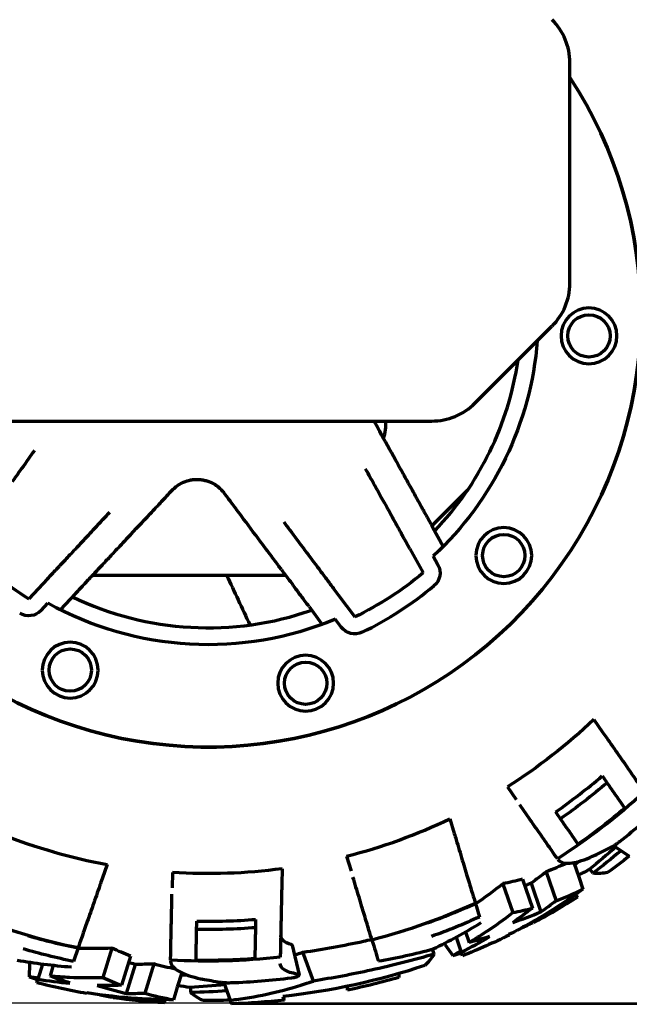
# Model space of a CAD drawing. Header units: millimetres. Extents: x 0 to 1189, y 0 to 841.
# Tile 25 of 56: x 735 to 771, y 264 to 322. Entities that reach past the tile are written whole.
import ezdxf

# ---------------------------------------------------------------- set-up
doc = ezdxf.new("R2010")
doc.units = ezdxf.units.MM
doc.header["$LTSCALE"] = 0.75
doc.layers.add('FD_Dimensions', color=7, linetype='Continuous', lineweight=35)
doc.layers.add('Visible', color=7, linetype='Continuous', lineweight=70)
doc.styles.get("Standard").update_dxf_attribs({"font": 'arial.ttf'})
doc.dimstyles.new('Dim-ISO-25', dxfattribs={"dimtxt": 3.5, "dimasz": 3.5, "dimexe": 2.1, "dimexo": 2.1, "dimgap": 1.4, "dimtad": 1, "dimzin": 12, "dimdsep": 46, "dimtxsty": 'Standard', "dimcen": 0, "dimazin": 3, "dimtp": 0.1, "dimtm": 0.1, "dimtfac": 0.714286, "dimtmove": 0, "dimatfit": 3, "dimfxl": 1, "dimtzin": 12, "dimarcsym": 0})

# ---------------------------------------------------------------- blocks, each defined once
blk = doc.blocks.new('*D31')
at = {"layer": 'Defpoints', "color": 0, "transparency": 16777216}
for p in [(586.804795, 358.159183), (807.04622, 358.159183), (572.723978, 264.278999)]:
    blk.add_point(p, dxfattribs=at)
at = {"layer": 'FD_Dimensions', "color": 0, "lineweight": -2, "transparency": 16777216}
for p, q in [((588.904795, 358.159183), (809.14622, 358.159183)), ((807.04622, 267.778999), (807.04622, 354.659183)), ((574.823978, 264.278999), (809.14622, 264.278999))]:
    blk.add_line(p, q, dxfattribs=at)
at = {"layer": 'FD_Dimensions', "color": 0, "transparency": 16777216}
for points in [[(806.462887, 354.659183), (807.629554, 354.659183), (807.04622, 358.159183)], [(806.462887, 267.778999), (807.629554, 267.778999), (807.04622, 264.278999)]]:
    blk.add_solid(points, dxfattribs=at)
at = {"layer": 'FD_Dimensions', "color": 0, "transparency": 16777216, "insert": (803.858021, 311.219091), "char_height": 3.5, "attachment_point": 5, "rotation": 90}
blk.add_mtext('93.88', dxfattribs=at)
blk = doc.blocks.new('*D32')
at = {"layer": 'Defpoints', "color": 0, "transparency": 16777216}
for p in [(712.715859, 377.069183), (822.180648, 377.069183), (746.304795, 264.197192)]:
    blk.add_point(p, dxfattribs=at)
at = {"layer": 'FD_Dimensions', "color": 0, "lineweight": -2, "transparency": 16777216}
for p, q in [((714.815859, 377.069183), (824.280648, 377.069183)), ((822.180648, 267.697192), (822.180648, 373.569183)), ((748.404795, 264.197192), (824.280648, 264.197192))]:
    blk.add_line(p, q, dxfattribs=at)
at = {"layer": 'FD_Dimensions', "color": 0, "transparency": 16777216}
for points in [[(821.597314, 373.569183), (822.763981, 373.569183), (822.180648, 377.069183)], [(821.597314, 267.697192), (822.763981, 267.697192), (822.180648, 264.197192)]]:
    blk.add_solid(points, dxfattribs=at)
at = {"layer": 'FD_Dimensions', "color": 0, "transparency": 16777216, "insert": (818.993642, 320.633188), "char_height": 3.5, "attachment_point": 5, "rotation": 90}
blk.add_mtext('112.87', dxfattribs=at)

msp = doc.modelspace()

# ---------------------------------------------------------------- linework, layer by layer
at = {"layer": 'Visible', "extrusion": (0, 1, 0)}
for p, q in [((767.667, 306.816), (767.667, 319.834)), ((762.059, 299.717), (766.612, 304.271)), ((575.465, 298.663), (759.513, 298.663)), ((759.518, 292.476), (761.639, 294.598)), ((759.56, 292.399), (760.191, 291.257)), ((758.213, 291.115), (759.001, 289.688)), ((759.596, 290.679), (759.876, 290.172)), ((736.829, 289.347), (735.716, 288.157)), ((739.482, 289.547), (750.885, 289.547)), ((738.467, 288.463), (737.575, 287.51)), ((753.993, 288.393), (754.967, 287.087)), ((736.446, 287.474), (736.842, 287.897)), ((752.267, 287.696), (753.047, 286.65)), ((754.166, 286.489), (753.819, 286.953)), ((769.084, 281.03), (769.601, 280.286)), ((763.975, 277.042), (764.487, 276.306)), ((760.578, 275.161), (760.84, 274.294)), ((770.256, 273.571), (771.176, 272.946)), ((754.487, 272.948), (754.747, 272.089)), ((740.344, 272.46), (740.047, 271.604)), ((767.903, 272.57), (768.189, 271.731)), ((744.198, 271.985), (744.18, 271.089)), ((750.675, 272.208), (750.656, 271.302)), ((766.272, 272.031), (766.854, 270.321)), ((768.189, 271.731), (768.44, 270.995)), ((769.025, 271.937), (768.852, 272.193)), ((763.719, 271.325), (764.301, 269.617)), ((764.871, 271.587), (765.453, 269.88)), ((765.382, 271.353), (765.96, 269.658)), ((768.009, 270.688), (768.121, 270.529)), ((762.09, 270.16), (762.089, 270.163)), ((762.09, 270.16), (762.333, 269.356)), ((765.52, 269.012), (765.5, 269.041)), ((761.507, 268.474), (761.718, 267.855)), ((764.071, 268.313), (764.083, 268.28)), ((751.272, 267.686), (751.688, 265.932)), ((760.259, 267.796), (760.314, 267.719)), ((760.314, 267.719), (760.762, 267.083)), ((760.953, 268.164), (761.255, 267.276)), ((738.628, 267.525), (738.352, 266.732)), ((738.628, 267.525), (738.629, 267.528)), ((740.631, 267.511), (740.098, 265.787)), ((752.523, 265.571), (751.909, 267.276)), ((759.656, 267.163), (759.551, 267.454)), ((761.326, 267.067), (761.255, 267.276)), ((735.756, 266.594), (735.745, 265.817)), ((735.758, 266.689), (735.756, 266.594)), ((736.535, 266.579), (736.257, 265.682)), ((737.166, 266.504), (736.972, 265.879)), ((741.717, 267.045), (741.184, 265.323)), ((741.992, 266.556), (741.463, 264.845)), ((743.11, 266.581), (742.577, 264.856)), ((744.747, 266.059), (744.485, 265.212)), ((736.192, 265.472), (736.257, 265.682)), ((747.239, 265.485), (747.616, 264.438)), ((739.145, 264.867), (739.135, 264.833)), ((744.485, 265.212), (744.256, 264.469)), ((745.283, 264.887), (745.293, 265.196)), ((740.728, 264.581), (740.728, 264.616)), ((743.727, 264.473), (743.724, 264.279))]:
    msp.add_line(p, q, dxfattribs=at)
at = {"layer": 'Visible', "extrusion": (1e-16, 0, -1)}
for centre in [(-768.795, 303.697), (-763.765, 290.716), (-738.166, 283.944), (-752.066, 283.171)]:
    msp.add_circle(centre, 1.65, dxfattribs=at)
at = {"layer": 'Visible'}
for centre in [(768.795, 303.697), (763.765, 290.716), (738.166, 283.944), (752.066, 283.171)]:
    msp.add_circle(centre, 1.25, dxfattribs=at)
for centre, radius, start, end in [((764.067, 319.834), 3.6, 0, 45), ((746.305, 304.947), 25.55, 194.23856, 33.27127), ((764.067, 306.816), 3.6, 315, 0), ((746.305, 304.947), 18.5, 316.32648, 351.67434), ((759.513, 302.263), 3.6, 270, 315), ((754.055, 298.524), 2.75, 341.4537, 2.89984), ((746.305, 304.947), 19.85, 223.87441, 237.76149), ((746.305, 304.947), 20.85, 295.87441, 309.76149), ((746.305, 304.947), 18.5, 244.32648, 289.30942), ((746.305, 304.947), 35.842, 304.936, 310.49387), ((746.305, 304.947), 39.494, 308.00212, 313.14119), ((746.305, 304.947), 33.029, 284.34323, 295.60355), ((746.305, 304.947), 33.029, 248.34323, 259.60355), ((746.305, 304.947), 39.034, 303.66184, 304.15522), ((746.305, 304.947), 38.201, 289.82775, 294.40648), ((746.305, 304.947), 35.842, 268.936, 274.49387), ((746.305, 304.947), 38.201, 253.82775, 258.40648), ((746.305, 304.947), 39.034, 267.66184, 268.15522), ((746.305, 304.947), 39.494, 272.00212, 277.14119)]:
    msp.add_arc(centre, radius, start, end, dxfattribs=at)
at = {"layer": 'Visible', "extrusion": (1e-16, 0, -1)}
for centre, radius, start, end in [((-746.305, 304.947), 25.55, 146.72873, 345.76144), ((-746.305, 304.947), 19.5, 184.54474, 227.03047), ((-759.001, 289.688), 1, 151.09906, 230.23851), ((-746.305, 304.947), 19.85, 230.23851, 244.12559), ((-735.716, 288.157), 1, 223.09906, 302.23851), ((-746.305, 304.947), 19.5, 247.33363, 299.03048), ((-754.967, 287.087), 1, 244.12559, 323.26504), ((-746.305, 304.947), 33.029, 226.39645, 237.65677), ((-746.305, 304.947), 36.332, 229.58302, 235.0656), ((-746.305, 304.947), 38.198, 227.59283, 237.32173), ((-746.305, 304.947), 38.155, 229.85129, 235.07116), ((-746.305, 304.947), 40.53, 232.14573, 234.40414), ((-746.305, 304.947), 39, 235.99085, 236.32489), ((-746.305, 304.947), 33.029, 262.39645, 273.65677), ((-746.305, 304.947), 38.198, 245.59283, 255.32173), ((-746.305, 304.947), 40.75, 237.63114, 241.86587), ((-746.305, 304.947), 38.198, 281.59283, 291.32173), ((-746.305, 304.947), 39.034, 245.75632, 250.23651), ((-746.305, 304.947), 36.332, 265.58302, 271.06559), ((-746.305, 304.947), 40.75, 244.13413, 248.36886), ((-746.305, 304.947), 39.034, 281.75632, 286.23651), ((-746.305, 304.947), 38.198, 263.59283, 273.32173), ((-746.305, 304.947), 38.155, 265.85129, 271.07116), ((-746.305, 304.947), 40.53, 251.59586, 263.73799), ((-746.305, 304.947), 39, 271.99085, 272.32489), ((-746.305, 304.947), 40.75, 280.13414, 284.36886), ((-746.305, 304.947), 40.75, 253.95456, 258.3366), ((-746.305, 304.947), 40.75, 273.63114, 277.86586), ((-746.305, 304.947), 40.53, 268.14573, 270.40414), ((-746.305, 304.947), 40.75, 263.6634, 268.04544)]:
    msp.add_arc(centre, radius, start, end, dxfattribs=at)
for centre, major_axis, ratio, start_param, end_param in [((742.814, 304.61), (-25.129, 33.13), 0.922984, 3.05943, 3.112925), ((744.67, 311.001), (-14.595, 42.829), 0.707106, 2.892842, 2.926905), ((739.258, 318.693), (-31.482, 46.354), 0.196114, 3.223082, 3.291805), ((750.663, 316.628), (-15.244, 44.726), 0.579243, 3.181151, 3.224161), ((743.195, 310.716), (-15.216, 44.652), 0.707106, 2.902593, 2.944348), ((748.339, 312.863), (-15.158, 44.478), 0.707106, 3.159804, 3.197451), ((756.696, 311.836), (13.955, 45.145), 0.579241, 3.181171, 3.224182), ((739.326, 318.728), (-18.997, 52.716), 0.196114, 2.99138, 3.060103), ((748.54, 310.805), (13.366, 43.228), 0.707108, 2.892855, 2.926918), ((752.603, 310.155), (13.88, 44.894), 0.707106, 3.159804, 3.197451), ((747.18, 311.443), (13.936, 45.068), 0.707106, 2.902593, 2.944348), ((743.282, 306.726), (-0.856, 41.573), 0.922984, 3.05943, 3.112925), ((748.684, 320.21), (1.777, 56.006), 0.196114, 3.223082, 3.291805)]:
    msp.add_ellipse(centre, major_axis=major_axis, ratio=ratio, start_param=start_param, end_param=end_param, dxfattribs=at)
at = {"layer": 'Visible'}
for centre, major_axis, ratio, start_param, end_param in [((743.869, 309.624), (-34.487, 29.645), 0.768445, 2.811499, 2.840964), ((744.64, 311.08), (-15.186, 44.566), 0.707105, 3.347881, 3.380548), ((750.693, 316.677), (-15.837, 46.47), 0.579244, 3.060617, 3.102012), ((742.971, 310.868), (-15.283, 44.851), 0.707105, 3.238675, 3.295086), ((748.63, 307.573), (-12.032, 39.803), 0.922984, 3.026359, 3.112925), ((747.087, 311.697), (13.999, 45.268), 0.707105, 3.238675, 3.295086), ((756.749, 311.858), (14.502, 46.904), 0.579244, 3.060617, 3.102012), ((747.083, 310.163), (-10.476, 44.254), 0.768445, 2.811499, 2.840964), ((748.563, 310.887), (13.909, 44.981), 0.707105, 3.347881, 3.380548)]:
    msp.add_ellipse(centre, major_axis=major_axis, ratio=ratio, start_param=start_param, end_param=end_param, dxfattribs=at)
for points, knots in [([(757.364, 296.378), (757.058, 296.931), (756.744, 297.501), (756.318, 298.273), (756.205, 298.477), (756.102, 298.663)], [0.0001795, 0.0001795, 0.0001795, 0.0001795, 0.228271, 0.228271, 0.3177432, 0.3177432, 0.3177432, 0.3177432]), ([(736.048, 296.92), (735.838, 296.624), (735.566, 296.239), (735.076, 295.546), (734.888, 295.28), (734.74, 295.07)], [0.000001, 0.000001, 0.000001, 0.000001, 0.1317049, 0.1317049, 0.240232, 0.240232, 0.240232, 0.240232]), ([(757.364, 296.377), (757.556, 296.029), (757.729, 295.716), (758.025, 295.179), (758.148, 294.958), (758.241, 294.788)], [-0.2881047, -0.2881047, -0.2881047, -0.2881047, -0.1440088, -0.1440088, -0.0000001, -0.0000001, -0.0000001, -0.0000001]), ([(756.703, 293.849), (756.58, 294.074), (756.422, 294.359), (756.012, 295.102), (755.784, 295.515), (755.609, 295.832)], [0.000128, 0.000128, 0.000128, 0.000128, 0.1731678, 0.1731678, 0.3834243, 0.3834243, 0.3834243, 0.3834243]), ([(744.192, 294.581), (744.226, 294.617), (744.261, 294.652), (744.456, 294.832), (744.645, 294.959), (744.994, 295.109), (745.135, 295.152), (745.363, 295.195), (745.446, 295.206), (745.607, 295.216), (745.685, 295.216), (745.764, 295.212)], [-0.1895415, -0.1895415, -0.1895415, -0.1895415, -0.1716037, -0.1716037, -0.09499, -0.09499, -0.0487184, -0.0487184, -0.0235669, -0.0235669, -0.000001, -0.000001, -0.000001, -0.000001]), ([(745.764, 295.212), (745.842, 295.207), (745.92, 295.198), (746.079, 295.17), (746.159, 295.151), (746.382, 295.083), (746.517, 295.024), (746.847, 294.836), (747.02, 294.69), (747.194, 294.49), (747.225, 294.451), (747.255, 294.411)], [-0.1902038, -0.1902038, -0.1902038, -0.1902038, -0.1665355, -0.1665355, -0.1413064, -0.1413064, -0.0947988, -0.0947988, -0.0182444, -0.0182444, -0.000001, -0.000001, -0.000001, -0.000001]), ([(741.572, 291.782), (742.004, 292.243), (742.449, 292.719), (743.136, 293.453), (743.369, 293.701), (743.755, 294.114), (743.986, 294.361), (744.192, 294.581)], [0.0001795, 0.0001795, 0.0001795, 0.0001795, 0.228271, 0.228271, 0.3626383, 0.3626383, 0.4968343, 0.4968343, 0.4968343, 0.4968343]), ([(749.549, 291.338), (749.171, 291.845), (748.781, 292.366), (748.18, 293.172), (747.976, 293.445), (747.638, 293.898), (747.436, 294.169), (747.255, 294.411)], [-0.4080662, -0.4080662, -0.4080662, -0.4080662, -0.2206611, -0.2206611, -0.1102605, -0.1102605, -0.000001, -0.000001, -0.000001, -0.000001]), ([(758.241, 294.788), (758.389, 294.52), (758.516, 294.291), (758.756, 293.856), (758.874, 293.642), (759.003, 293.409), (759.036, 293.349), (759.052, 293.32)], [-8.561496, -8.561496, -8.561496, -8.561496, -8.3514854, -8.3514854, -8.0644363, -8.0644363, -7.8703579, -7.8703579, -7.8703579, -7.8703579]), ([(756.703, 293.849), (756.912, 293.473), (757.086, 293.156), (757.38, 292.624), (757.515, 292.38), (757.664, 292.11), (757.702, 292.041), (757.719, 292.009)], [-8.9311151, -8.9311151, -8.9311151, -8.9311151, -8.6641467, -8.6641467, -8.3525826, -8.3525826, -8.1341697, -8.1341697, -8.1341697, -8.1341697]), ([(738.963, 291.628), (739.139, 291.815), (739.361, 292.053), (739.941, 292.673), (740.264, 293.017), (740.511, 293.282)], [0.000128, 0.000128, 0.000128, 0.000128, 0.1731678, 0.1731678, 0.3834243, 0.3834243, 0.3834243, 0.3834243]), ([(759.052, 293.32), (759.055, 293.314), (759.069, 293.29), (759.112, 293.21), (759.154, 293.135), (759.242, 292.976), (759.305, 292.862), (759.422, 292.65), (759.497, 292.515), (759.56, 292.399)], [-0.2991643, -0.2991643, -0.2991643, -0.2991643, -0.2671844, -0.2671844, -0.2297487, -0.2297487, -0.1911184, -0.1911184, -0.151607, -0.151607, -0.151607, -0.151607]), ([(750.77, 292.712), (750.987, 292.421), (751.269, 292.043), (751.776, 291.363), (751.971, 291.102), (752.125, 290.897)], [0.000001, 0.000001, 0.000001, 0.000001, 0.1317049, 0.1317049, 0.240232, 0.240232, 0.240232, 0.240232]), ([(738.963, 291.628), (738.67, 291.314), (738.423, 291.05), (738.007, 290.606), (737.817, 290.403), (737.606, 290.178), (737.552, 290.12), (737.527, 290.093)], [-8.9311151, -8.9311151, -8.9311151, -8.9311151, -8.6641467, -8.6641467, -8.3525826, -8.3525826, -8.1341697, -8.1341697, -8.1341697, -8.1341697]), ([(741.572, 291.781), (741.3, 291.491), (741.056, 291.23), (740.637, 290.782), (740.464, 290.597), (740.332, 290.456)], [-0.2881047, -0.2881047, -0.2881047, -0.2881047, -0.1440088, -0.1440088, -0.0000001, -0.0000001, -0.0000001, -0.0000001]), ([(758.213, 291.115), (758.152, 291.226), (758.08, 291.357), (757.967, 291.562), (757.906, 291.672), (757.82, 291.828), (757.779, 291.901), (757.736, 291.98), (757.722, 292.004), (757.719, 292.009)], [0.1496318, 0.1496318, 0.1496318, 0.1496318, 0.18774, 0.18774, 0.2254658, 0.2254658, 0.2626701, 0.2626701, 0.2949946, 0.2949946, 0.2949946, 0.2949946]), ([(750.635, 289.883), (750.519, 290.038), (750.368, 290.241), (750.001, 290.732), (749.787, 291.019), (749.549, 291.337)], [-0.2877058, -0.2877058, -0.2877058, -0.2877058, -0.1439315, -0.1439315, -0.0000769, -0.0000769, -0.0000769, -0.0000769]), ([(740.332, 290.456), (740.123, 290.232), (739.944, 290.041), (739.604, 289.678), (739.437, 289.499), (739.255, 289.305), (739.209, 289.255), (739.186, 289.231)], [-8.561496, -8.561496, -8.561496, -8.561496, -8.3514854, -8.3514854, -8.0644363, -8.0644363, -7.8703579, -7.8703579, -7.8703579, -7.8703579]), ([(752.125, 290.897), (752.382, 290.551), (752.598, 290.262), (752.961, 289.775), (753.128, 289.551), (753.313, 289.304), (753.36, 289.241), (753.382, 289.212)], [1.7902439, 1.7902439, 1.7902439, 1.7902439, 2.0572112, 2.0572112, 2.3687753, 2.3687753, 2.5871882, 2.5871882, 2.5871882, 2.5871882]), ([(736.829, 289.347), (736.916, 289.44), (737.018, 289.549), (737.178, 289.72), (737.264, 289.812), (737.386, 289.942), (737.443, 290.003), (737.504, 290.068), (737.523, 290.089), (737.527, 290.093)], [0.1496318, 0.1496318, 0.1496318, 0.1496318, 0.18774, 0.18774, 0.2254658, 0.2254658, 0.2626701, 0.2626701, 0.2949946, 0.2949946, 0.2949946, 0.2949946]), ([(750.635, 289.883), (750.818, 289.638), (750.974, 289.428), (751.272, 289.029), (751.418, 288.833), (751.577, 288.62), (751.618, 288.565), (751.638, 288.539)], [1.8083544, 1.8083544, 1.8083544, 1.8083544, 2.0183642, 2.0183642, 2.3054133, 2.3054133, 2.4994917, 2.4994917, 2.4994917, 2.4994917]), ([(739.186, 289.231), (739.181, 289.226), (739.162, 289.206), (739.1, 289.139), (739.042, 289.077), (738.917, 288.944), (738.828, 288.849), (738.663, 288.673), (738.557, 288.559), (738.467, 288.463)], [-0.2991643, -0.2991643, -0.2991643, -0.2991643, -0.2671844, -0.2671844, -0.2297487, -0.2297487, -0.1911184, -0.1911184, -0.151607, -0.151607, -0.151607, -0.151607]), ([(753.382, 289.212), (753.385, 289.207), (753.402, 289.185), (753.456, 289.113), (753.506, 289.046), (753.612, 288.903), (753.687, 288.802), (753.827, 288.614), (753.917, 288.495), (753.993, 288.393)], [0.3038444, 0.3038444, 0.3038444, 0.3038444, 0.3361689, 0.3361689, 0.3733732, 0.3733732, 0.411099, 0.411099, 0.4492072, 0.4492072, 0.4492072, 0.4492072]), ([(752.267, 287.696), (752.188, 287.801), (752.095, 287.926), (751.951, 288.119), (751.873, 288.224), (751.764, 288.37), (751.713, 288.438), (751.659, 288.511), (751.642, 288.533), (751.638, 288.539)], [-0.455571, -0.455571, -0.455571, -0.455571, -0.4160596, -0.4160596, -0.3774293, -0.3774293, -0.3399935, -0.3399935, -0.3080137, -0.3080137, -0.3080137, -0.3080137]), ([(769.601, 280.286), (769.673, 280.183), (769.757, 280.062), (769.824, 279.966), (769.825, 279.965), (769.825, 279.964)], [0.44681284, 0.44681284, 0.44681284, 0.44681284, 0.48438099, 0.48438099, 0.4848196, 0.4848196, 0.4848196, 0.4848196]), ([(769.825, 279.964), (770.063, 279.622), (770.311, 279.265), (770.782, 278.589), (771.003, 278.271), (771.373, 277.739), (771.556, 277.475), (771.852, 277.049), (771.971, 276.879), (772.065, 276.743)], [-0.8176817, -0.8176817, -0.8176817, -0.8176817, -0.683213, -0.683213, -0.5456153, -0.5456153, -0.4089137, -0.4089137, -0.2898807, -0.2898807, -0.2898807, -0.2898807]), ([(769.579, 277.69), (769.753, 277.441), (769.914, 277.209), (770.239, 276.742), (770.422, 276.479), (770.706, 276.07), (770.816, 275.912), (770.906, 275.782)], [-0.6503544, -0.6503544, -0.6503544, -0.6503544, -0.5458766, -0.5458766, -0.409261, -0.409261, -0.2999653, -0.2999653, -0.2999653, -0.2999653]), ([(766.929, 272.795), (766.834, 272.931), (766.716, 273.102), (766.42, 273.527), (766.237, 273.79), (765.87, 274.318), (765.651, 274.633), (765.186, 275.3), (764.942, 275.651), (764.709, 275.987)], [-4.0816675, -4.0816675, -4.0816675, -4.0816675, -3.9618291, -3.9618291, -3.8252836, -3.8252836, -3.6886674, -3.6886674, -3.5563533, -3.5563533, -3.5563533, -3.5563533]), ([(768.151, 273.665), (768.061, 273.795), (767.95, 273.953), (767.666, 274.362), (767.484, 274.624), (767.161, 275.089), (767.001, 275.318), (766.83, 275.564)], [-4.069161, -4.069161, -4.069161, -4.069161, -3.9594341, -3.9594341, -3.8229021, -3.8229021, -3.7194059, -3.7194059, -3.7194059, -3.7194059]), ([(760.84, 274.294), (760.877, 274.174), (760.919, 274.033), (760.953, 273.921), (760.953, 273.919), (760.954, 273.918)], [0.44681284, 0.44681284, 0.44681284, 0.44681284, 0.48438099, 0.48438099, 0.4848196, 0.4848196, 0.4848196, 0.4848196]), ([(760.954, 273.918), (761.074, 273.52), (761.2, 273.104), (761.438, 272.315), (761.55, 271.944), (761.738, 271.324), (761.831, 271.016), (761.981, 270.52), (762.041, 270.321), (762.089, 270.163)], [3.5813627, 3.5813627, 3.5813627, 3.5813627, 3.7158313, 3.7158313, 3.8534291, 3.8534291, 3.9901307, 3.9901307, 4.1091636, 4.1091636, 4.1091636, 4.1091636]), ([(770.064, 273.462), (770.104, 273.483), (770.147, 273.506), (770.27, 273.578), (770.353, 273.632), (770.486, 273.725), (770.536, 273.761), (770.585, 273.799), (770.597, 273.808), (770.609, 273.817), (770.621, 273.826)], [0.57737749, 0.57737749, 0.57737749, 0.57737749, 0.59475125, 0.59475125, 0.62625191, 0.62625191, 0.6448508, 0.6448508, 0.6448508, 0.64934479, 0.64934479, 0.64934479, 0.64934479]), ([(766.95, 272.764), (766.975, 272.729), (767.005, 272.697), (767.196, 272.546), (767.452, 272.505), (768.131, 272.6), (768.544, 272.731), (769.042, 272.958), (769.076, 272.974), (769.11, 272.99)], [2.3628766, 2.3628766, 2.3628766, 2.3628766, 2.4067943, 2.4067943, 2.6057136, 2.6057136, 2.8021395, 2.8021395, 2.8164491, 2.8164491, 2.8164491, 2.8164491]), ([(755.984, 267.996), (755.936, 268.154), (755.876, 268.353), (755.726, 268.849), (755.633, 269.155), (755.447, 269.772), (755.336, 270.139), (755.101, 270.917), (754.977, 271.326), (754.859, 271.717)], [0.2897036, 0.2897036, 0.2897036, 0.2897036, 0.409542, 0.409542, 0.5460875, 0.5460875, 0.6827036, 0.6827036, 0.8150178, 0.8150178, 0.8150178, 0.8150178]), ([(739.918, 271.234), (739.781, 270.841), (739.638, 270.43), (739.367, 269.652), (739.24, 269.286), (739.027, 268.674), (738.922, 268.371), (738.751, 267.881), (738.683, 267.685), (738.629, 267.528)], [3.5813627, 3.5813627, 3.5813627, 3.5813627, 3.7158313, 3.7158313, 3.8534291, 3.8534291, 3.9901307, 3.9901307, 4.1091636, 4.1091636, 4.1091636, 4.1091636]), ([(740.047, 271.604), (740.006, 271.486), (739.957, 271.347), (739.919, 271.236), (739.918, 271.235), (739.918, 271.234)], [0.44681284, 0.44681284, 0.44681284, 0.44681284, 0.48438099, 0.48438099, 0.4848196, 0.4848196, 0.4848196, 0.4848196]), ([(750.656, 271.302), (750.654, 271.177), (750.651, 271.03), (750.648, 270.913), (750.648, 270.911), (750.648, 270.91)], [0.44681284, 0.44681284, 0.44681284, 0.44681284, 0.48438099, 0.48438099, 0.4848196, 0.4848196, 0.4848196, 0.4848196]), ([(744.092, 266.813), (744.095, 266.979), (744.099, 267.187), (744.11, 267.704), (744.116, 268.024), (744.13, 268.668), (744.138, 269.051), (744.154, 269.864), (744.163, 270.292), (744.172, 270.7)], [-4.0816675, -4.0816675, -4.0816675, -4.0816675, -3.9618291, -3.9618291, -3.8252836, -3.8252836, -3.6886674, -3.6886674, -3.5563533, -3.5563533, -3.5563533, -3.5563533]), ([(750.648, 270.91), (750.64, 270.495), (750.631, 270.059), (750.614, 269.236), (750.606, 268.849), (750.592, 268.2), (750.586, 267.879), (750.575, 267.361), (750.571, 267.153), (750.567, 266.988)], [-0.8176817, -0.8176817, -0.8176817, -0.8176817, -0.683213, -0.683213, -0.5456153, -0.5456153, -0.4089137, -0.4089137, -0.2898807, -0.2898807, -0.2898807, -0.2898807]), ([(768.44, 270.995), (767.87, 270.583), (767.286, 270.185), (765.836, 269.267), (764.958, 268.769), (764.071, 268.313)], [17.408031, 17.408031, 17.408031, 17.408031, 17.632683, 17.632683, 17.9554931, 17.9554931, 17.9554931, 17.9554931]), ([(761.718, 267.855), (762.048, 268.051), (762.377, 268.256), (763.243, 268.828), (763.777, 269.21), (764.301, 269.617)], [6.940353, 6.940353, 6.940353, 6.940353, 7.0935578, 7.0935578, 7.3468953, 7.3468953, 7.3468953, 7.3468953]), ([(745.592, 266.799), (745.595, 266.957), (745.599, 267.15), (745.609, 267.647), (745.616, 267.967), (745.627, 268.532), (745.633, 268.811), (745.639, 269.112)], [-4.069161, -4.069161, -4.069161, -4.069161, -3.9594341, -3.9594341, -3.8229021, -3.8229021, -3.7194059, -3.7194059, -3.7194059, -3.7194059]), ([(749.113, 269.216), (749.107, 268.912), (749.101, 268.63), (749.089, 268.061), (749.083, 267.74), (749.072, 267.243), (749.068, 267.05), (749.065, 266.892)], [-0.6503544, -0.6503544, -0.6503544, -0.6503544, -0.5458766, -0.5458766, -0.409261, -0.409261, -0.2999653, -0.2999653, -0.2999653, -0.2999653]), ([(751.209, 267.73), (751.009, 267.79), (750.854, 267.867), (750.645, 268.047), (750.593, 268.15), (750.594, 268.265), (750.594, 268.267), (750.594, 268.268)], [-0.2529301, -0.2529301, -0.2529301, -0.2529301, -0.126455, -0.126455, -0.0013909, -0.0013909, 0, 0, 0, 0]), ([(751.272, 267.686), (751.272, 267.688), (751.271, 267.69), (751.263, 267.707), (751.242, 267.72), (751.209, 267.73)], [0.08069478, 0.08069478, 0.08069478, 0.08069478, 0.08342407, 0.08342407, 0.10432825, 0.10432825, 0.10432825, 0.10432825]), ([(751.909, 267.276), (753.11, 267.454), (754.304, 267.672), (755.643, 267.962), (755.808, 267.999), (755.972, 268.036)], [-11.8170159, -11.8170159, -11.8170159, -11.8170159, -11.4510759, -11.4510759, -11.3995009, -11.3995009, -11.3995009, -11.3995009]), ([(751.409, 267.109), (751.519, 267.145), (751.629, 267.181), (751.795, 267.237), (751.852, 267.256), (751.909, 267.276)], [17.2760773, 17.2760773, 17.2760773, 17.2760773, 17.32127312, 17.32127312, 17.3447499, 17.3447499, 17.3447499, 17.3447499]), ([(759.656, 267.163), (758.46, 266.814), (757.216, 266.495), (754.813, 265.967), (753.671, 265.752), (752.523, 265.571)], [11.0190937, 11.0190937, 11.0190937, 11.0190937, 11.4175674, 11.4175674, 11.7676704, 11.7676704, 11.7676704, 11.7676704]), ([(744.091, 266.775), (744.09, 266.732), (744.095, 266.69), (744.161, 266.455), (744.345, 266.271), (744.949, 265.949), (745.36, 265.812), (745.897, 265.703), (745.934, 265.696), (745.971, 265.689)], [2.3628766, 2.3628766, 2.3628766, 2.3628766, 2.4067943, 2.4067943, 2.6057136, 2.6057136, 2.8021395, 2.8021395, 2.8164491, 2.8164491, 2.8164491, 2.8164491]), ([(751.577, 265.984), (751.25, 266.037), (750.993, 266.119), (750.645, 266.333), (750.557, 266.464), (750.56, 266.612)], [-0.3219243, -0.3219243, -0.3219243, -0.3219243, -0.1609373, -0.1609373, 0, 0, 0, 0]), ([(751.214, 265.76), (751.25, 265.764), (751.285, 265.769), (751.365, 265.783), (751.409, 265.793), (751.505, 265.817), (751.553, 265.832), (751.627, 265.864), (751.653, 265.879), (751.687, 265.909), (751.692, 265.924), (751.678, 265.952), (751.657, 265.964), (751.61, 265.978), (751.594, 265.981), (751.577, 265.984)], [0.0011854, 0.0011854, 0.0011854, 0.0011854, 0.0118921, 0.0118921, 0.0261366, 0.0261366, 0.045713, 0.045713, 0.0638758, 0.0638758, 0.0833592, 0.0833592, 0.1044028, 0.1044028, 0.1129139, 0.1129139, 0.1129139, 0.1129139]), ([(736.972, 265.879), (737.354, 265.844), (737.741, 265.817), (738.778, 265.77), (739.434, 265.765), (740.098, 265.787)], [6.940353, 6.940353, 6.940353, 6.940353, 7.0935578, 7.0935578, 7.3468953, 7.3468953, 7.3468953, 7.3468953]), ([(747.019, 265.51), (747.065, 265.503), (747.113, 265.497), (747.255, 265.483), (747.353, 265.477), (747.516, 265.474), (747.578, 265.474), (747.64, 265.476), (747.655, 265.476), (747.67, 265.477), (747.685, 265.477)], [0.57737749, 0.57737749, 0.57737749, 0.57737749, 0.59475126, 0.59475126, 0.62625191, 0.62625191, 0.6448508, 0.6448508, 0.6448508, 0.64934479, 0.64934479, 0.64934479, 0.64934479]), ([(747.616, 264.438), (747.739, 264.453), (747.861, 264.469), (749.345, 264.669), (750.703, 264.975), (752.188, 265.456), (752.356, 265.512), (752.523, 265.571)], [-6.7908419, -6.7908419, -6.7908419, -6.7908419, -6.742069, -6.742069, -6.2007054, -6.2007054, -6.1314654, -6.1314654, -6.1314654, -6.1314654]), ([(744.256, 264.469), (743.552, 264.47), (742.846, 264.491), (741.134, 264.601), (740.13, 264.714), (739.145, 264.867)], [17.408031, 17.408031, 17.408031, 17.408031, 17.632683, 17.632683, 17.9554931, 17.9554931, 17.9554931, 17.9554931])]:
    msp.add_open_spline(points, degree=3, knots=knots, dxfattribs=at)
for points in [[(756.704, 293.849), (756.704, 293.849), (756.704, 293.848), (756.705, 293.848)], [(738.964, 291.628), (738.963, 291.627), (738.963, 291.627), (738.962, 291.626)], [(752.124, 290.896), (752.125, 290.896), (752.125, 290.895), (752.126, 290.895)], [(747.401, 289.547), (747.851, 288.586), (748.312, 287.602), (748.775, 286.613)], [(770.69, 273.276), (770.134, 272.812), (769.579, 272.365), (769.025, 271.937)], [(767.481, 272.535), (767.076, 272.347), (766.671, 272.179), (766.272, 272.031)], [(768.809, 272.158), (768.594, 272.045), (768.377, 271.933), (768.157, 271.822)], [(763.719, 271.325), (763.188, 270.902), (762.646, 270.506), (762.097, 270.138)], [(765.382, 271.353), (765.256, 271.3), (765.13, 271.248), (765.004, 271.198)], [(766.854, 270.321), (767.375, 270.511), (767.907, 270.737), (768.44, 270.995)], [(764.303, 269.038), (764.86, 269.223), (765.414, 269.43), (765.96, 269.658)], [(759.604, 267.468), (760.548, 267.931), (761.498, 268.451), (762.433, 269.025)], [(764.78, 268.688), (765.022, 268.803), (765.262, 268.921), (765.5, 269.041)], [(755.984, 267.996), (756.125, 267.528), (756.252, 267.108), (756.358, 266.757)], [(740.631, 267.511), (739.953, 267.481), (739.281, 267.478), (738.62, 267.504)], [(761.232, 267.344), (761.078, 267.255), (760.921, 267.168), (760.762, 267.083)], [(760.762, 267.083), (760.929, 267.138), (761.097, 267.194), (761.264, 267.251)], [(735.034, 266.809), (736.07, 266.628), (737.144, 266.491), (738.238, 266.405)], [(741.992, 266.556), (741.86, 266.587), (741.727, 266.619), (741.595, 266.652)], [(744.386, 266.278), (743.947, 266.364), (743.521, 266.466), (743.11, 266.581)], [(757.575, 266.016), (757.57, 265.86), (757.568, 265.785), (757.568, 265.785)], [(736.278, 265.751), (736.102, 265.77), (735.924, 265.792), (735.745, 265.817)], [(735.745, 265.817), (735.913, 265.763), (736.081, 265.71), (736.25, 265.658)], [(739.759, 265.317), (740.319, 265.139), (740.888, 264.981), (741.463, 264.845)], [(739.939, 264.753), (740.202, 264.704), (740.466, 264.659), (740.728, 264.616)], [(742.577, 264.856), (743.11, 264.703), (743.673, 264.573), (744.256, 264.469)], [(745.238, 265.193), (744.998, 265.227), (744.756, 265.264), (744.514, 265.304)], [(747.417, 264.992), (746.695, 264.942), (745.983, 264.908), (745.283, 264.887)], [(754.543, 265.039), (754.543, 265.039), (754.545, 265.112), (754.55, 265.265)], [(747.695, 264.221), (747.695, 264.221), (747.669, 264.291), (747.616, 264.438)], [(750.726, 264.659), (750.777, 264.515), (750.802, 264.446), (750.802, 264.446)]]:
    msp.add_open_spline(points, degree=3, dxfattribs=at)

# ---------------------------------------------------------------- dimensions: what is measured, and where the dimension line sits
at = {"layer": 'FD_Dimensions'}
for base, p1, p2, picture, middle in [((822.181, 377.069), (746.305, 264.197), (712.716, 377.069), '*D32', (818.994, 320.633)), ((807.046, 358.159), (572.724, 264.279), (586.805, 358.159), '*D31', (803.858, 311.219))]:
    dim = msp.add_linear_dim(base=base, p1=p1, p2=p2, angle=90, dimstyle='Dim-ISO-25', override={"dimlfac": 1, "dimclrd": 0, "dimclre": 0}, dxfattribs=at)
    dim.commit()
    dim.dimension.update_dxf_attribs({"geometry": picture, "text_midpoint": middle})

doc.saveas('drawing.dxf')
